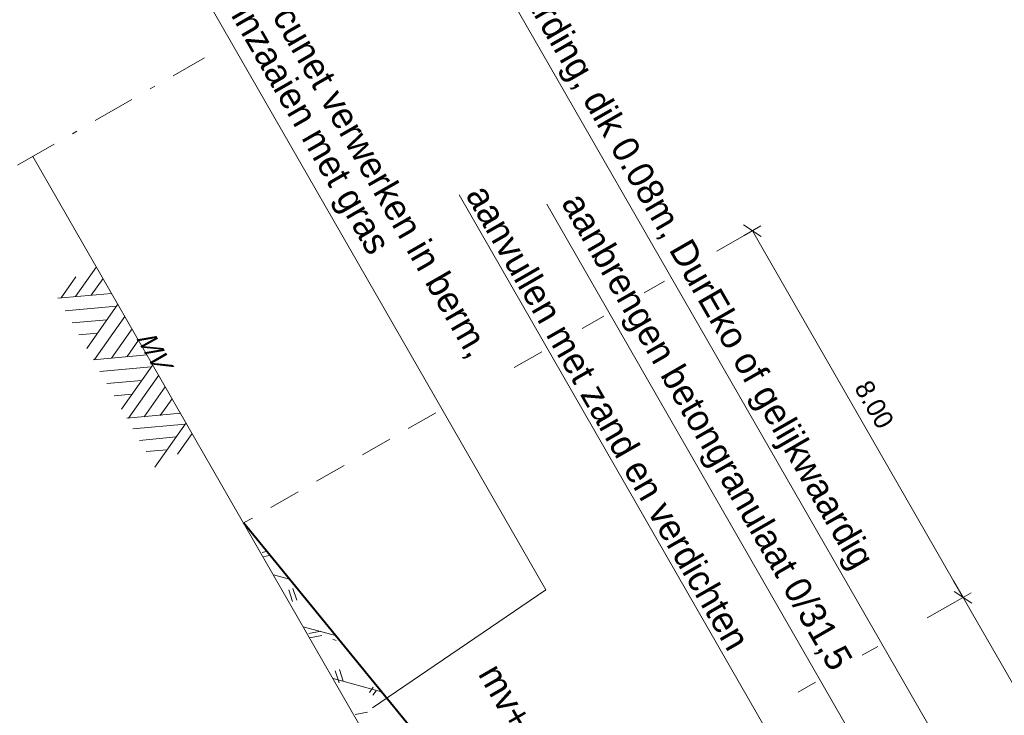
# Model space of a CAD drawing. Header units: metres. Extents: x 148742 to 148951, y 485553 to 485794.
# Tile 7 of 53: x 148809 to 148828, y 485633 to 485646. Entities that reach past the tile are written whole.
import ezdxf

# ---------------------------------------------------------------- set-up
doc = ezdxf.new("R2010")
doc.units = ezdxf.units.M
doc.header["$MEASUREMENT"] = 0
doc.linetypes.add('DGN Style 2', pattern=[1, 0.6, -0.4])
doc.linetypes.add('DGN Style 4', pattern=[1.6, 0.8, -0.4, 0, -0.4])
doc.layers.get('Defpoints').update_dxf_attribs({"color": 253, "lineweight": 13})
for name, color, linetype, lineweight in [('BWR-best-maaiveldhoogte', 2, 'Continuous', 13), ('BWR-best-situatie', 2, 'Continuous', 13), ('BWR-nieuw-maaiveldhoogte', 2, 'Continuous', 40), ('BWR-nieuw-raster-profielen', 7, 'Continuous', 0), ('WVB-dim-terr-maatvoering 018', 7, 'Continuous', 13), ('WVB-pen-brm-dik 018', 6, 'Continuous', 13), ('WVB-pen-brm-dik 035', 6, 'Continuous', 40), ('WVB-pen-dik 035', 1, 'Continuous', 40), ('WVB-raster-60%', 253, 'Continuous', 30)]:
    doc.layers.add(name, color=color, linetype=linetype, lineweight=lineweight)
doc.styles.add('1 50   0.18', font='WORKING.shx', dxfattribs={"height": 0.09})
doc.styles.add('1 50   0.18_0', font='WORKING.shx')
doc.styles.add('1 50   0.25', font='WORKING.shx', dxfattribs={"height": 0.125})
doc.styles.add('1 500   0.18', font='WORKING.shx', dxfattribs={"height": 0.9})
doc.dimstyles.new('TER 1 50', dxfattribs={"dimtxt": 0.09, "dimasz": 0.09, "dimexe": 0.045, "dimexo": 0.0625, "dimgap": 0.045, "dimtad": 1, "dimzin": 0, "dimdsep": 46, "dimtxsty": '1 50   0.18', "dimblk": 'TerminatorOpen_0.5', "dimcen": 0, "dimclrd": 256, "dimclre": 256, "dimclrt": 1, "dimazin": 0, "dimtfac": 1, "dimtdec": 0, "dimtmove": 1, "dimatfit": 1, "dimldrblk": 'TerminatorOpen_0.5', "dimfxl": 0.045, "dimfxlon": 1, "dimfrac": 2, "dimtolj": 1, "dimtzin": 0, "dimlwd": -1, "dimlwe": -1, "dimarcsym": 0})

# ---------------------------------------------------------------- blocks, each defined once
blk = doc.blocks.new('MAAIV1')
at = {"layer": 'WVB-raster-60%', "lineweight": 0}
for p, q in [((-0.817, -0.311), (-0.962, 0)), ((-0.887, -0.464), (-0.672, 0)), ((-0.755, -0.177), (-0.835, 0)), ((-0.336, -0.464), (-0.553, 0)), ((-0.21, -0.451), (-0.419, 0)), ((-0.215, -0.464), (0, 0)), ((-0.083, -0.171), (-0.161, 0)), ((0.325, -0.464), (0.108, 0)), ((0.431, -0.45), (0.222, 0)), ((0.493, -0.315), (0.347, 0)), ((0.423, -0.464), (0.638, 0.002)), ((0.558, -0.176), (0.477, 0)), ((0.957, -0.464), (0.742, 0)), ((0.957, -0.216), (0.857, 0)), ((-0.749, -0.464), (-0.543, -0.021)), ((-0.143, -0.307), (-0.285, 0)), ((-0.087, -0.464), (0.118, -0.023)), ((0.539, -0.464), (0.746, -0.014)), ((-0.616, -0.464), (-0.476, -0.163)), ((0.046, -0.464), (0.184, -0.163)), ((0.666, -0.464), (0.81, -0.148)), ((-0.874, -0.435), (-0.977, -0.216)), ((-0.485, -0.464), (-0.411, -0.304)), ((0.181, -0.464), (0.252, -0.308)), ((0.788, -0.464), (0.872, -0.281))]:
    blk.add_line(p, q, dxfattribs=at)
blk = doc.blocks.new('_Oblique_0.5')
at = {"color": 0, "linetype": 'ByBlock', "lineweight": -2}
for p, q in [((0, 0), (-1, 0)), ((0.5, 0.25), (-0.5, -0.25))]:
    blk.add_line(p, q, dxfattribs=at)
blk = doc.blocks.new('*D66')
at = {"layer": 'Defpoints', "color": 0, "lineweight": 40, "transparency": 16777216}
for p in [(148813.831, 485636.484), (148827.168, 485634.921), (148818.839, 485630.135)]:
    blk.add_point(p, dxfattribs=at)
at = {"layer": 'WVB-dim-terr-maatvoering 018', "transparency": 16777216}
for p, q in [((148823.027, 485641.768), (148823.339, 485641.947)), ((148823.362, 485641.545), (148826.989, 485635.233)), ((148827.012, 485634.831), (148827.324, 485635.01))]:
    blk.add_line(p, q, dxfattribs=at)
at = {"layer": 'WVB-dim-terr-maatvoering 018', "transparency": 16777216, "xscale": 0.36, "yscale": 0.36, "zscale": 0.36}
for p, rotation in [((148823.183, 485641.857), 119.8783303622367), ((148827.168, 485634.921), 299.8783303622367)]:
    blk.add_blockref('_Oblique_0.5', p, dxfattribs=dict(at, rotation=rotation))
at = {"layer": 'WVB-dim-terr-maatvoering 018', "color": 7, "transparency": 16777216, "insert": (148825.488, 485638.568), "char_height": 0.36, "attachment_point": 5, "rotation": 299.8783, "style": '1 50   0.18_0'}
blk.add_mtext('\\A1;\\C7;8.00', dxfattribs=at)
blk = doc.blocks.new('TerminatorOpen_0.5')
at = {"color": 0, "linetype": 'ByBlock', "lineweight": -2}
for q in [(-1, 0.25), (-1, 0), (-1, -0.25)]:
    blk.add_line((0, 0), q, dxfattribs=at)
blk = doc.blocks.new('*D63')
at = {"layer": 'Defpoints', "color": 0, "lineweight": 40, "transparency": 16777216}
for p in [(148818.839, 485630.135), (148830.157, 485629.718), (148825.865, 485627.252)]:
    blk.add_point(p, dxfattribs=at)
at = {"layer": 'WVB-dim-terr-maatvoering 018', "transparency": 16777216}
for p, q in [((148827.012, 485634.831), (148827.324, 485635.01)), ((148827.348, 485634.609), (148829.978, 485630.03)), ((148830.001, 485629.629), (148830.313, 485629.808))]:
    blk.add_line(p, q, dxfattribs=at)
at = {"layer": 'WVB-dim-terr-maatvoering 018', "transparency": 16777216, "xscale": 0.36, "yscale": 0.36, "zscale": 0.36}
for p, rotation in [((148827.168, 485634.921), 119.8783303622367), ((148830.157, 485629.718), 299.8783303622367)]:
    blk.add_blockref('_Oblique_0.5', p, dxfattribs=dict(at, rotation=rotation))
at = {"layer": 'WVB-dim-terr-maatvoering 018', "color": 7, "transparency": 16777216, "insert": (148828.975, 485632.499), "char_height": 0.36, "attachment_point": 5, "rotation": 299.8783, "style": '1 50   0.18_0'}
blk.add_mtext('\\A1;\\C7;6.00', dxfattribs=at)

msp = doc.modelspace()

# ---------------------------------------------------------------- linework, layer by layer
at = {"layer": 'BWR-best-situatie'}
msp.add_line((148809.573, 485643.264), (148817.543, 485629.391), dxfattribs=at)
at = {"layer": 'BWR-nieuw-raster-profielen'}
for p, q in [((148813.909, 485635.771), (148813.985, 485635.786)), ((148813.925, 485635.688), (148814.043, 485635.712)), ((148814.122, 485635.347), (148814.427, 485635.264)), ((148814.483, 485634.84), (148814.412, 485635.063)), ((148814.564, 485634.866), (148814.491, 485635.089)), ((148814.685, 485634.366), (148815.296, 485634.2)), ((148814.79, 485634.238), (148815.018, 485634.284)), ((148814.806, 485634.155), (148815.036, 485634.202)), ((148815.245, 485634.13), (148815.309, 485634.108)), ((148815.363, 485633.307), (148815.292, 485633.53)), ((148815.444, 485633.333), (148815.372, 485633.556)), ((148815.249, 485633.385), (148816.165, 485633.137)), ((148816.01, 485633.22), (148815.936, 485633.12)), ((148816.064, 485633.151), (148816.004, 485633.07)), ((148815.671, 485632.705), (148815.899, 485632.751))]:
    msp.add_line(p, q, dxfattribs=at)
at = {"layer": 'WVB-dim-terr-maatvoering 018', "linetype": 'DGN Style 4', "lineweight": 0}
msp.add_line((148806.329, 485641.4), (148812.817, 485645.128), dxfattribs=at)
at = {"layer": 'WVB-dim-terr-maatvoering 018', "linetype": 'DGN Style 2', "lineweight": 0}
for p, q in [((148823.027, 485641.768), (148822.295, 485641.347)), ((148821.52, 485640.902), (148821.138, 485640.682)), ((148820.372, 485640.243), (148819.963, 485640.007)), ((148819.198, 485639.568), (148818.581, 485639.214)), ((148817.191, 485638.415), (148813.558, 485636.328)), ((148827.012, 485634.831), (148826.451, 485634.509)), ((148825.556, 485633.994), (148825.261, 485633.825)), ((148824.376, 485633.317), (148824.046, 485633.127))]:
    msp.add_line(p, q, dxfattribs=at)
at = {"layer": 'WVB-pen-brm-dik 018'}
for p, q in [((148815.583, 485651.533), (148827.652, 485630.527)), ((148810.264, 485650.75), (148819.275, 485635.065)), ((148817.634, 485642.536), (148824.181, 485631.141)), ((148819.295, 485642.358), (148825.916, 485630.834))]:
    msp.add_line(p, q, dxfattribs=at)
at = {"layer": 'WVB-pen-brm-dik 018', "ltscale": 0.5}
msp.add_line((148819.275, 485635.065), (148815.996, 485632.831), dxfattribs=at)
at = {"layer": 'WVB-pen-dik 035', "linetype": 'Continuous'}
msp.add_line((148818.688, 485630.049), (148813.558, 485636.328), dxfattribs=at)

# ---------------------------------------------------------------- block references
at = {"layer": 'WVB-raster-60%', "lineweight": 0, "xscale": 2.000000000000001, "yscale": 2.000000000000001, "zscale": 2.000000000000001, "rotation": 299.8783303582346}
msp.add_blockref('MAAIV1', (148811.731, 485639.507), dxfattribs=at)

# ---------------------------------------------------------------- texts
at = {"layer": 'BWR-best-maaiveldhoogte', "insert": (148811.512, 485639.834), "char_height": 0.36, "attachment_point": 7, "rotation": 299.901, "line_spacing_factor": 0.6, "style": '1 500   0.18'}
msp.add_mtext('\\FWORKING;\\Q20;MV', dxfattribs=at)
at = {"layer": 'BWR-nieuw-maaiveldhoogte', "style": '1 50   0.25'}
msp.add_text('mv+0.33', height=0.5, rotation=299.8782, dxfattribs=at).set_placement((148817.983, 485633.474))
at = {"layer": 'WVB-pen-brm-dik 035', "char_height": 0.5, "attachment_point": 7, "rotation": 299.8828, "style": '1 50   0.25'}
for s, insert, line_spacing_factor in [('aanbrengen halfverharding, dik 0.08m, DurEko of gelijkwaardig', (148815.665, 485651.515), 0.6), ('ontgraven grond uit cunet verwerken in berm,\\Pdeze profileren en inzaaien met gras', (148810.418, 485650.664), 0.798413), ('aanvullen met zand en verdichten', (148817.741, 485642.532), 0.6), ('aanbrengen betongranulaat 0/31,5 ', (148819.427, 485642.311), 0.6)]:
    msp.add_mtext(s, dxfattribs=dict(at, insert=insert, line_spacing_factor=line_spacing_factor))

# ---------------------------------------------------------------- dimensions: what is measured, and where the dimension line sits
at = {"layer": 'WVB-dim-terr-maatvoering 018'}
for base, p1, p2, picture, middle in [((148827.168, 485634.921), (148813.831, 485636.484), (148818.839, 485630.135), '*D66', (148825.488, 485638.568)), ((148830.157, 485629.718), (148818.839, 485630.135), (148825.865, 485627.252), '*D63', (148828.975, 485632.499))]:
    dim = msp.add_linear_dim(base=base, p1=p1, p2=p2, angle=299.8783, text='\\C7;<>', dimstyle='TER 1 50', override={"dimtxt": 0.36, "dimasz": 0.36, "dimexe": 0.18, "dimgap": 0.18, "dimtxsty": '1 50   0.18_0', "dimblk": '_Oblique_0.5', "dimclrt": 7, "dimtdec": 2, "dimtmove": 2, "dimatfit": 3, "dimfxl": 0.18}, dxfattribs=at)
    dim.commit()
    dim.dimension.update_dxf_attribs({"geometry": picture, "text_midpoint": middle})

doc.saveas('drawing.dxf')
